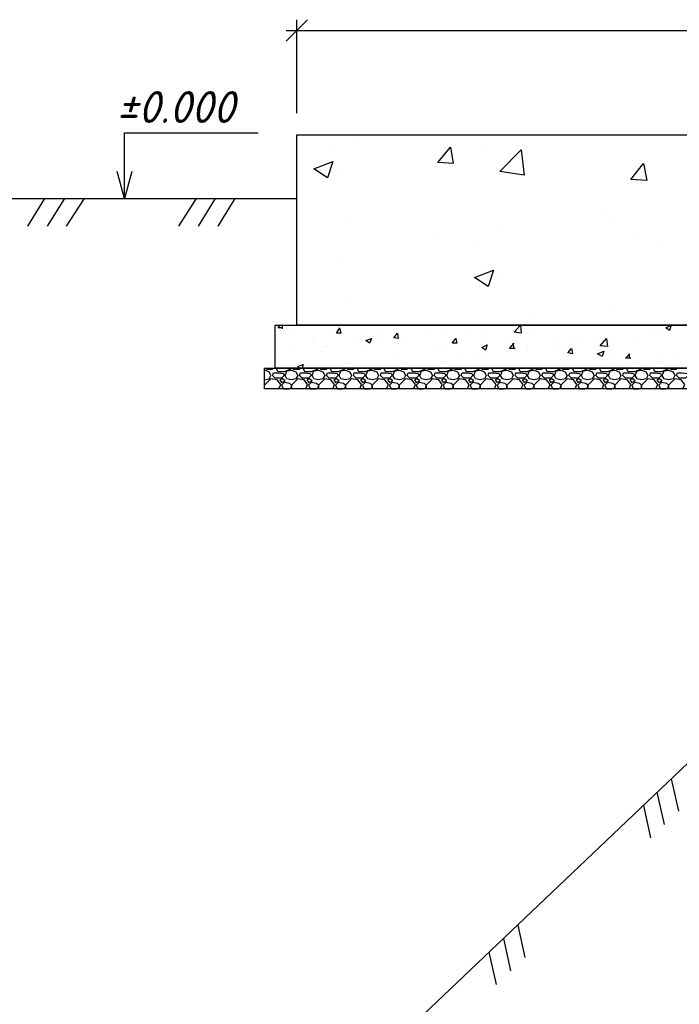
# Model space of a CAD drawing. Extents: x -119078 to 1619993, y 264752 to 340742.
# Tile 42 of 220: x 314135 to 318489, y 314100 to 320597. Entities that reach past the tile are written whole.
import ezdxf

# ---------------------------------------------------------------- set-up
doc = ezdxf.new("R2010")
doc.units = 0
doc.header["$MEASUREMENT"] = 0
doc.layers.add('PDF _Геометрия', color=250, linetype='Continuous')
doc.layers.add('PDF _Текст', color=7, linetype='Continuous')
doc.styles.add('PDF ISOCPEUR Italic', font='isocpeui.ttf')

msp = doc.modelspace()

# ---------------------------------------------------------------- linework, layer by layer
at = {"layer": 'PDF _Геометрия', "color": 251, "lineweight": -3, "true_color": 0x535353}
for points in [[(316035.771, 320596.743), (315893.527, 320454.499)], [(315964.649, 319980.354), (315964.649, 320596.743)], [(315893.527, 320525.621), (328144.267, 320525.621)]]:
    msp.add_lwpolyline(points, dxfattribs=at)
at = {"layer": 'PDF _Геометрия', "color": 7, "lineweight": -3}
for points in [[(314826.699, 319417.307), (314826.699, 319595.112), (314826.699, 319849.965), (315709.796, 319849.965)], [(322614.543, 318160.821), (315751.284, 318160.821), (315751.284, 318297.138), (322614.543, 318297.138), (315822.405, 318297.138), (315822.405, 318581.625), (322614.543, 318581.625), (315964.649, 318581.625), (315964.649, 319838.111), (322614.543, 319838.111)], [(314874.114, 319595.112), (314826.699, 319417.307), (314779.285, 319595.112)], [(313866.554, 319417.307), (315964.649, 319417.307)], [(314299.212, 319417.307), (314186.603, 319233.576)], [(314429.602, 319417.307), (314316.993, 319233.576)], [(314559.992, 319417.307), (314441.456, 319233.576)], [(315300.845, 319417.307), (315182.309, 319233.576)], [(315425.308, 319417.307), (315312.699, 319233.576)], [(315555.699, 319417.307), (315443.089, 319233.576)], [(314281.432, 312838.535), (315543.845, 312838.535), (321144.691, 318160.821)], [(318436.134, 315588.58), (318483.548, 315375.215)], [(318341.305, 315499.678), (318388.719, 315286.312)], [(318252.402, 315410.776), (318299.817, 315197.41)], [(317422.647, 314622.508), (317470.062, 314409.143)], [(317327.818, 314533.606), (317375.233, 314320.241)], [(317232.989, 314444.704), (317280.404, 314231.338)]]:
    msp.add_lwpolyline(points, dxfattribs=at)
at = {"layer": 'PDF _Геометрия', "color": 8, "lineweight": -3, "true_color": 0x767676}
for points in [[(316349.893, 319802.551), (316349.893, 319802.551)], [(316213.576, 319725.502), (316213.576, 319725.502)], [(317001.843, 319648.453), (316895.16, 319654.38), (316978.136, 319755.136), (316995.916, 319648.453)], [(317173.721, 319731.429), (317173.721, 319731.429)], [(316249.137, 319595.112), (316249.137, 319595.112)], [(317991.622, 319322.478), (317991.622, 319322.478)], [(316326.185, 319269.137), (316326.185, 319269.137)], [(318062.744, 319263.21), (318062.744, 319263.21)], [(317280.404, 319227.649), (317280.404, 319227.649)], [(317315.965, 319233.576), (317315.965, 319233.576)], [(318228.695, 319186.161), (318228.695, 319186.161)], [(316871.453, 319174.307), (316871.453, 319174.307)], [(317150.014, 319138.746), (317150.014, 319138.746)], [(318353.158, 319097.259), (318353.158, 319097.259)], [(316225.429, 319002.43), (316225.429, 319002.43)], [(317315.965, 318919.454), (317315.965, 318919.454)], [(316278.771, 318741.649), (316278.771, 318741.649)], [(318039.037, 318670.528), (318039.037, 318670.528)], [(317523.403, 318623.113), (317523.403, 318623.113)], [(315869.82, 318563.845), (315840.186, 318563.845), (315852.04, 318581.625)], [(315857.966, 318546.064), (315857.966, 318546.064)], [(315869.82, 318557.918), (315869.82, 318581.625)], [(315952.796, 318557.918), (315952.796, 318557.918)], [(316249.137, 318557.918), (316255.063, 318528.284), (316225.429, 318528.284), (316249.137, 318563.845)], [(316237.283, 318546.064), (316237.283, 318546.064)], [(316391.38, 318551.991), (316391.38, 318551.991)], [(317161.867, 318575.698), (317161.867, 318575.698)], [(317221.135, 318557.918), (317221.135, 318557.918)], [(317843.452, 318581.625), (317843.452, 318581.625)], [(318365.012, 318540.137), (318365.012, 318540.137)], [(316065.405, 318486.796), (316065.405, 318486.796)], [(316083.186, 318498.65), (316083.186, 318498.65)], [(316349.893, 318474.942), (316349.893, 318474.942)], [(316492.136, 318486.796), (316492.136, 318486.796)], [(316521.77, 318534.211), (316521.77, 318534.211)], [(316622.526, 318504.577), (316622.526, 318504.577)], [(316669.941, 318480.869), (316669.941, 318480.869)], [(316806.258, 318522.357), (316806.258, 318522.357)], [(316824.038, 318528.284), (316824.038, 318528.284)], [(316948.502, 318522.357), (316948.502, 318522.357)], [(317090.745, 318510.503), (317090.745, 318510.503)], [(317221.135, 318474.942), (317221.135, 318474.942)], [(317375.233, 318498.65), (317375.233, 318498.65)], [(317529.33, 318528.284), (317529.33, 318528.284)], [(317659.72, 318486.796), (317659.72, 318486.796)], [(317944.208, 318474.942), (317944.208, 318474.942)], [(318033.11, 318498.65), (318033.11, 318498.65)], [(318033.11, 318492.723), (318033.11, 318492.723)], [(318305.744, 318528.284), (318305.744, 318528.284)], [(315952.796, 318415.674), (315952.796, 318415.674)], [(316124.673, 318409.747), (316124.673, 318409.747)], [(316154.308, 318439.382), (316154.308, 318439.382)], [(316397.307, 318451.235), (316397.307, 318451.235)], [(316634.38, 318463.089), (316634.38, 318463.089)], [(316907.014, 318415.674), (316907.014, 318415.674)], [(316918.867, 318451.235), (316918.867, 318451.235)], [(317203.355, 318439.382), (317203.355, 318439.382)], [(317357.452, 318409.747), (317357.452, 318409.747)], [(317404.867, 318427.528), (317369.306, 318427.528), (317398.94, 318463.089)], [(317398.94, 318427.528), (317393.013, 318463.089)], [(317481.916, 318415.674), (317481.916, 318415.674)], [(317487.842, 318427.528), (317487.842, 318427.528)], [(317695.281, 318451.235), (317695.281, 318451.235)], [(317760.476, 318457.162), (317760.476, 318457.162)], [(317772.33, 318415.674), (317772.33, 318415.674)], [(317831.598, 318469.016), (317831.598, 318469.016)], [(318228.695, 318463.089), (318228.695, 318463.089)], [(315846.113, 318368.26), (315846.113, 318368.26)], [(316598.819, 318362.333), (316598.819, 318362.333)], [(316942.575, 318344.552), (316942.575, 318344.552)], [(317025.55, 318362.333), (317025.55, 318362.333)], [(317155.94, 318380.113), (317155.94, 318380.113)], [(317215.209, 318380.113), (317215.209, 318380.113)], [(318056.817, 318403.821), (318056.817, 318403.821)], [(318169.427, 318362.333), (318133.866, 318362.333), (318163.5, 318391.967)], [(318163.5, 318362.333), (318157.573, 318391.967)], [(318299.817, 318350.479), (318299.817, 318350.479)], [(318341.305, 318391.967), (318341.305, 318391.967)], [(318359.085, 318344.552), (318359.085, 318344.552)], [(318442.061, 318368.26), (318442.061, 318368.26)], [(315751.284, 318220.089), (315780.918, 318226.016), (315792.771, 318249.723), (315780.918, 318273.431), (315751.284, 318285.284)], [(315763.137, 318297.138), (315763.137, 318291.211), (315804.625, 318291.211), (315810.552, 318297.138)], [(315923.161, 318297.138), (315923.161, 318291.211), (315881.674, 318273.431), (315840.186, 318273.431), (315828.332, 318297.138)], [(315828.332, 318297.138), (315828.332, 318297.138)], [(315940.942, 318297.138), (315940.942, 318291.211), (315982.43, 318291.211), (315988.356, 318297.138)], [(315982.43, 318297.138), (315970.576, 318308.991), (316006.137, 318320.845), (316000.21, 318297.138)], [(316100.966, 318297.138), (316100.966, 318291.211), (316059.478, 318273.431), (316017.991, 318273.431), (316006.137, 318297.138)], [(316006.137, 318297.138), (316006.137, 318297.138)], [(316118.747, 318297.138), (316118.747, 318291.211), (316160.234, 318291.211), (316166.161, 318297.138)], [(316278.771, 318297.138), (316278.771, 318291.211), (316237.283, 318273.431), (316195.795, 318273.431), (316183.942, 318297.138)], [(316183.942, 318297.138), (316183.942, 318297.138)], [(316284.698, 318308.991), (316284.698, 318308.991)], [(316296.551, 318297.138), (316296.551, 318291.211), (316338.039, 318291.211), (316343.966, 318297.138)], [(316456.575, 318297.138), (316456.575, 318291.211), (316415.088, 318273.431), (316373.6, 318273.431), (316361.746, 318297.138)], [(316361.746, 318297.138), (316361.746, 318297.138)], [(316474.356, 318297.138), (316474.356, 318291.211), (316515.844, 318291.211), (316521.77, 318297.138)], [(316634.38, 318297.138), (316634.38, 318291.211), (316592.892, 318273.431), (316551.405, 318273.431), (316539.551, 318297.138)], [(316539.551, 318297.138), (316539.551, 318297.138)], [(316652.161, 318297.138), (316652.161, 318291.211), (316693.648, 318291.211), (316699.575, 318297.138)], [(316664.014, 318303.065), (316664.014, 318303.065)], [(316687.721, 318320.845), (316687.721, 318320.845)], [(316812.185, 318297.138), (316812.185, 318291.211), (316770.697, 318273.431), (316729.209, 318273.431), (316717.356, 318297.138)], [(316717.356, 318297.138), (316717.356, 318297.138)], [(316829.965, 318297.138), (316829.965, 318291.211), (316871.453, 318291.211), (316877.38, 318297.138)], [(316989.989, 318297.138), (316989.989, 318291.211), (316948.502, 318273.431), (316907.014, 318273.431), (316895.16, 318297.138)], [(316895.16, 318297.138), (316895.16, 318297.138)], [(317007.77, 318297.138), (317007.77, 318291.211), (317049.258, 318291.211), (317055.184, 318297.138)], [(317167.794, 318297.138), (317167.794, 318291.211), (317126.306, 318273.431), (317084.818, 318273.431), (317072.965, 318297.138)], [(317072.965, 318297.138), (317072.965, 318297.138)], [(317185.574, 318297.138), (317185.574, 318291.211), (317227.062, 318291.211), (317232.989, 318297.138)], [(317345.599, 318297.138), (317345.599, 318291.211), (317304.111, 318273.431), (317262.623, 318273.431), (317250.769, 318297.138)], [(317250.769, 318297.138), (317250.769, 318297.138)], [(317363.379, 318297.138), (317363.379, 318291.211), (317404.867, 318291.211), (317410.794, 318297.138)], [(317523.403, 318297.138), (317523.403, 318291.211), (317481.916, 318273.431), (317440.428, 318273.431), (317428.574, 318297.138)], [(317428.574, 318297.138), (317428.574, 318297.138)], [(317541.184, 318297.138), (317541.184, 318291.211), (317582.672, 318291.211), (317588.598, 318297.138)], [(317701.208, 318297.138), (317701.208, 318291.211), (317659.72, 318273.431), (317618.232, 318273.431), (317606.379, 318297.138)], [(317606.379, 318297.138), (317606.379, 318297.138)], [(317718.988, 318297.138), (317718.988, 318291.211), (317760.476, 318291.211), (317766.403, 318297.138)], [(317879.013, 318297.138), (317879.013, 318291.211), (317837.525, 318273.431), (317796.037, 318273.431), (317784.183, 318297.138)], [(317784.183, 318297.138), (317784.183, 318297.138)], [(317896.793, 318297.138), (317896.793, 318291.211), (317938.281, 318291.211), (317944.208, 318297.138)], [(318056.817, 318297.138), (318056.817, 318291.211), (318015.329, 318273.431), (317973.842, 318273.431), (317961.988, 318297.138)], [(317961.988, 318297.138), (317961.988, 318297.138)], [(318027.183, 318314.918), (318027.183, 318314.918)], [(318074.598, 318297.138), (318074.598, 318291.211), (318116.085, 318291.211), (318122.012, 318297.138)], [(318133.866, 318314.918), (318133.866, 318314.918)], [(318234.622, 318297.138), (318234.622, 318291.211), (318193.134, 318273.431), (318151.646, 318273.431), (318139.793, 318297.138)], [(318139.793, 318297.138), (318139.793, 318297.138)], [(318228.695, 318332.699), (318228.695, 318332.699)], [(318252.402, 318297.138), (318252.402, 318291.211), (318293.89, 318291.211), (318299.817, 318297.138)], [(318412.427, 318297.138), (318412.427, 318291.211), (318370.939, 318273.431), (318329.451, 318273.431), (318317.597, 318297.138)], [(318317.597, 318297.138), (318317.597, 318297.138)], [(318430.207, 318297.138), (318430.207, 318291.211), (318471.695, 318291.211), (318477.622, 318297.138)], [(315846.113, 318160.821), (315857.966, 318190.455), (315834.259, 318220.089), (315792.771, 318226.016), (315751.284, 318184.528)], [(316023.917, 318160.821), (316035.771, 318190.455), (316012.064, 318220.089), (315970.576, 318226.016), (315929.088, 318184.528), (315929.088, 318160.821)], [(316201.722, 318160.821), (316213.576, 318190.455), (316189.868, 318220.089), (316148.381, 318226.016), (316106.893, 318184.528), (316106.893, 318160.821)], [(316379.527, 318160.821), (316391.38, 318190.455), (316367.673, 318220.089), (316326.185, 318226.016), (316284.698, 318184.528), (316284.698, 318160.821)], [(316557.331, 318160.821), (316569.185, 318190.455), (316545.478, 318220.089), (316503.99, 318226.016), (316462.502, 318184.528), (316462.502, 318160.821)], [(316735.136, 318160.821), (316746.99, 318190.455), (316723.282, 318220.089), (316681.795, 318226.016), (316640.307, 318184.528), (316640.307, 318160.821)], [(316912.941, 318160.821), (316924.794, 318190.455), (316901.087, 318220.089), (316859.599, 318226.016), (316818.112, 318184.528), (316818.112, 318160.821)], [(317090.745, 318160.821), (317102.599, 318190.455), (317078.892, 318220.089), (317037.404, 318226.016), (316995.916, 318184.528), (316995.916, 318160.821)], [(317268.55, 318160.821), (317280.404, 318190.455), (317256.696, 318220.089), (317215.209, 318226.016), (317173.721, 318184.528), (317173.721, 318160.821)], [(317446.355, 318160.821), (317458.208, 318190.455), (317434.501, 318220.089), (317393.013, 318226.016), (317351.525, 318184.528), (317351.525, 318160.821)], [(317624.159, 318160.821), (317636.013, 318190.455), (317612.306, 318220.089), (317570.818, 318226.016), (317529.33, 318184.528), (317529.33, 318160.821)], [(317801.964, 318160.821), (317813.818, 318190.455), (317790.11, 318220.089), (317748.623, 318226.016), (317707.135, 318184.528), (317707.135, 318160.821)], [(317979.769, 318160.821), (317991.622, 318190.455), (317967.915, 318220.089), (317926.427, 318226.016), (317884.939, 318184.528), (317884.939, 318160.821)], [(318157.573, 318160.821), (318169.427, 318190.455), (318145.72, 318220.089), (318104.232, 318226.016), (318062.744, 318184.528), (318062.744, 318160.821)], [(318335.378, 318160.821), (318347.231, 318190.455), (318323.524, 318220.089), (318282.036, 318226.016), (318240.549, 318184.528), (318240.549, 318160.821)], [(318513.182, 318160.821), (318525.036, 318190.455), (318501.329, 318220.089), (318459.841, 318226.016), (318418.353, 318184.528), (318418.353, 318160.821)], [(315751.284, 318184.528), (315751.284, 318184.528)], [(315923.161, 318160.821), (315929.088, 318172.675), (315929.088, 318184.528), (315917.235, 318196.382), (315881.674, 318202.309), (315863.893, 318184.528), (315875.747, 318160.821), (315911.308, 318160.821)], [(316100.966, 318160.821), (316106.893, 318172.675), (316106.893, 318184.528), (316095.039, 318196.382), (316059.478, 318202.309), (316041.698, 318184.528), (316053.552, 318160.821), (316089.112, 318160.821)], [(316278.771, 318160.821), (316284.698, 318172.675), (316284.698, 318184.528), (316272.844, 318196.382), (316237.283, 318202.309), (316219.503, 318184.528), (316231.356, 318160.821), (316266.917, 318160.821)], [(316456.575, 318160.821), (316462.502, 318172.675), (316462.502, 318184.528), (316450.649, 318196.382), (316415.088, 318202.309), (316397.307, 318184.528), (316409.161, 318160.821), (316444.722, 318160.821)], [(316634.38, 318160.821), (316640.307, 318172.675), (316640.307, 318184.528), (316628.453, 318196.382), (316592.892, 318202.309), (316575.112, 318184.528), (316586.965, 318160.821), (316622.526, 318160.821)], [(316812.185, 318160.821), (316818.112, 318172.675), (316818.112, 318184.528), (316806.258, 318196.382), (316770.697, 318202.309), (316752.916, 318184.528), (316764.77, 318160.821), (316800.331, 318160.821)], [(316989.989, 318160.821), (316995.916, 318172.675), (316995.916, 318184.528), (316984.063, 318196.382), (316948.502, 318202.309), (316930.721, 318184.528), (316942.575, 318160.821), (316978.136, 318160.821)], [(317167.794, 318160.821), (317173.721, 318172.675), (317173.721, 318184.528), (317161.867, 318196.382), (317126.306, 318202.309), (317108.526, 318184.528), (317120.379, 318160.821), (317155.94, 318160.821)], [(317345.599, 318160.821), (317351.525, 318172.675), (317351.525, 318184.528), (317339.672, 318196.382), (317304.111, 318202.309), (317286.33, 318184.528), (317298.184, 318160.821), (317333.745, 318160.821)], [(317523.403, 318160.821), (317529.33, 318172.675), (317529.33, 318184.528), (317517.476, 318196.382), (317481.916, 318202.309), (317464.135, 318184.528), (317475.989, 318160.821), (317511.55, 318160.821)], [(317701.208, 318160.821), (317707.135, 318172.675), (317707.135, 318184.528), (317695.281, 318196.382), (317659.72, 318202.309), (317641.94, 318184.528), (317653.793, 318160.821), (317689.354, 318160.821)], [(317879.013, 318160.821), (317884.939, 318172.675), (317884.939, 318184.528), (317873.086, 318196.382), (317837.525, 318202.309), (317819.744, 318184.528), (317831.598, 318160.821), (317867.159, 318160.821)], [(318056.817, 318160.821), (318062.744, 318172.675), (318062.744, 318184.528), (318050.89, 318196.382), (318015.329, 318202.309), (317997.549, 318184.528), (318009.403, 318160.821), (318044.964, 318160.821)], [(318234.622, 318160.821), (318240.549, 318172.675), (318240.549, 318184.528), (318228.695, 318196.382), (318193.134, 318202.309), (318175.354, 318184.528), (318187.207, 318160.821), (318222.768, 318160.821)], [(318412.427, 318160.821), (318418.353, 318172.675), (318418.353, 318184.528), (318406.5, 318196.382), (318370.939, 318202.309), (318353.158, 318184.528), (318365.012, 318160.821), (318400.573, 318160.821)]]:
    msp.add_lwpolyline(points, dxfattribs=at)
for points in [[(317464.135, 319571.404), (317304.111, 319595.112), (317446.355, 319737.355)], [(316201.722, 319660.307), (316166.161, 319553.624), (316077.259, 319612.892)], [(318252.402, 319648.453), (318276.11, 319535.844), (318169.427, 319541.77)], [(317262.623, 318943.161), (317227.062, 318836.479), (317138.16, 318895.747)], [(317446.355, 318528.284), (317398.94, 318534.211), (317440.428, 318581.625)], [(318436.134, 318581.625), (318424.28, 318546.064), (318400.573, 318563.845)], [(316456.575, 318492.723), (316444.722, 318463.089), (316421.014, 318480.869)], [(316628.453, 318528.284), (316634.38, 318492.723), (316604.746, 318498.65)], [(317013.697, 318492.723), (317019.623, 318463.089), (316989.989, 318463.089)], [(318015.329, 318439.382), (317967.915, 318445.308), (318009.403, 318492.723)], [(317221.135, 318451.235), (317209.282, 318415.674), (317185.574, 318433.455)], [(317778.257, 318427.528), (317784.183, 318391.967), (317754.549, 318397.894)], [(317991.622, 318409.747), (317979.769, 318374.186), (317950.134, 318391.967)], [(315899.454, 318226.016), (315887.601, 318249.723), (315899.454, 318279.357), (315929.088, 318285.284), (315958.722, 318273.431), (315970.576, 318249.723), (315958.722, 318226.016), (315929.088, 318220.089)], [(316077.259, 318226.016), (316065.405, 318249.723), (316077.259, 318279.357), (316106.893, 318285.284), (316136.527, 318273.431), (316148.381, 318249.723), (316136.527, 318226.016), (316106.893, 318220.089)], [(316255.063, 318226.016), (316243.21, 318249.723), (316255.063, 318279.357), (316284.698, 318285.284), (316314.332, 318273.431), (316326.185, 318249.723), (316314.332, 318226.016), (316284.698, 318220.089)], [(316432.868, 318226.016), (316421.014, 318249.723), (316432.868, 318279.357), (316462.502, 318285.284), (316492.136, 318273.431), (316503.99, 318249.723), (316492.136, 318226.016), (316462.502, 318220.089)], [(316610.673, 318226.016), (316598.819, 318249.723), (316610.673, 318279.357), (316640.307, 318285.284), (316669.941, 318273.431), (316681.795, 318249.723), (316669.941, 318226.016), (316640.307, 318220.089)], [(316788.477, 318226.016), (316776.624, 318249.723), (316788.477, 318279.357), (316818.112, 318285.284), (316847.746, 318273.431), (316859.599, 318249.723), (316847.746, 318226.016), (316818.112, 318220.089)], [(316966.282, 318226.016), (316954.428, 318249.723), (316966.282, 318279.357), (316995.916, 318285.284), (317025.55, 318273.431), (317037.404, 318249.723), (317025.55, 318226.016), (316995.916, 318220.089)], [(317144.087, 318226.016), (317132.233, 318249.723), (317144.087, 318279.357), (317173.721, 318285.284), (317203.355, 318273.431), (317215.209, 318249.723), (317203.355, 318226.016), (317173.721, 318220.089)], [(317321.891, 318226.016), (317310.038, 318249.723), (317321.891, 318279.357), (317351.525, 318285.284), (317381.16, 318273.431), (317393.013, 318249.723), (317381.16, 318226.016), (317351.525, 318220.089)], [(317499.696, 318226.016), (317487.842, 318249.723), (317499.696, 318279.357), (317529.33, 318285.284), (317558.964, 318273.431), (317570.818, 318249.723), (317558.964, 318226.016), (317529.33, 318220.089)], [(317677.501, 318226.016), (317665.647, 318249.723), (317677.501, 318279.357), (317707.135, 318285.284), (317736.769, 318273.431), (317748.623, 318249.723), (317736.769, 318226.016), (317707.135, 318220.089)], [(317855.305, 318226.016), (317843.452, 318249.723), (317855.305, 318279.357), (317884.939, 318285.284), (317914.574, 318273.431), (317926.427, 318249.723), (317914.574, 318226.016), (317884.939, 318220.089)], [(318033.11, 318226.016), (318021.256, 318249.723), (318033.11, 318279.357), (318062.744, 318285.284), (318092.378, 318273.431), (318104.232, 318249.723), (318092.378, 318226.016), (318062.744, 318220.089)], [(318210.915, 318226.016), (318199.061, 318249.723), (318210.915, 318279.357), (318240.549, 318285.284), (318270.183, 318273.431), (318282.036, 318249.723), (318270.183, 318226.016), (318240.549, 318220.089)], [(318388.719, 318226.016), (318376.866, 318249.723), (318388.719, 318279.357), (318418.353, 318285.284), (318447.987, 318273.431), (318459.841, 318249.723), (318447.987, 318226.016), (318418.353, 318220.089)], [(315810.552, 318267.504), (315840.186, 318267.504), (315875.747, 318261.577), (315881.674, 318249.723), (315863.893, 318231.943), (315822.405, 318231.943), (315804.625, 318249.723)], [(315869.82, 318226.016), (315852.04, 318220.089), (315863.893, 318202.309), (315887.601, 318214.162)], [(315988.356, 318267.504), (316017.991, 318267.504), (316053.552, 318261.577), (316059.478, 318249.723), (316041.698, 318231.943), (316000.21, 318231.943), (315982.43, 318249.723)], [(316047.625, 318226.016), (316029.844, 318220.089), (316041.698, 318202.309), (316065.405, 318214.162)], [(316166.161, 318267.504), (316195.795, 318267.504), (316231.356, 318261.577), (316237.283, 318249.723), (316219.503, 318231.943), (316178.015, 318231.943), (316160.234, 318249.723)], [(316225.429, 318226.016), (316207.649, 318220.089), (316219.503, 318202.309), (316243.21, 318214.162)], [(316343.966, 318267.504), (316373.6, 318267.504), (316409.161, 318261.577), (316415.088, 318249.723), (316397.307, 318231.943), (316355.819, 318231.943), (316338.039, 318249.723)], [(316403.234, 318226.016), (316385.454, 318220.089), (316397.307, 318202.309), (316421.014, 318214.162)], [(316521.77, 318267.504), (316551.405, 318267.504), (316586.965, 318261.577), (316592.892, 318249.723), (316575.112, 318231.943), (316533.624, 318231.943), (316515.844, 318249.723)], [(316581.039, 318226.016), (316563.258, 318220.089), (316575.112, 318202.309), (316598.819, 318214.162)], [(316699.575, 318267.504), (316729.209, 318267.504), (316764.77, 318261.577), (316770.697, 318249.723), (316752.916, 318231.943), (316711.429, 318231.943), (316693.648, 318249.723)], [(316758.843, 318226.016), (316741.063, 318220.089), (316752.916, 318202.309), (316776.624, 318214.162)], [(316877.38, 318267.504), (316907.014, 318267.504), (316942.575, 318261.577), (316948.502, 318249.723), (316930.721, 318231.943), (316889.233, 318231.943), (316871.453, 318249.723)], [(316936.648, 318226.016), (316918.867, 318220.089), (316930.721, 318202.309), (316954.428, 318214.162)], [(317055.184, 318267.504), (317084.818, 318267.504), (317120.379, 318261.577), (317126.306, 318249.723), (317108.526, 318231.943), (317067.038, 318231.943), (317049.258, 318249.723)], [(317114.453, 318226.016), (317096.672, 318220.089), (317108.526, 318202.309), (317132.233, 318214.162)], [(317232.989, 318267.504), (317262.623, 318267.504), (317298.184, 318261.577), (317304.111, 318249.723), (317286.33, 318231.943), (317244.843, 318231.943), (317227.062, 318249.723)], [(317292.257, 318226.016), (317274.477, 318220.089), (317286.33, 318202.309), (317310.038, 318214.162)], [(317410.794, 318267.504), (317440.428, 318267.504), (317475.989, 318261.577), (317481.916, 318249.723), (317464.135, 318231.943), (317422.647, 318231.943), (317404.867, 318249.723)], [(317470.062, 318226.016), (317452.281, 318220.089), (317464.135, 318202.309), (317487.842, 318214.162)], [(317588.598, 318267.504), (317618.232, 318267.504), (317653.793, 318261.577), (317659.72, 318249.723), (317641.94, 318231.943), (317600.452, 318231.943), (317582.672, 318249.723)], [(317647.867, 318226.016), (317630.086, 318220.089), (317641.94, 318202.309), (317665.647, 318214.162)], [(317766.403, 318267.504), (317796.037, 318267.504), (317831.598, 318261.577), (317837.525, 318249.723), (317819.744, 318231.943), (317778.257, 318231.943), (317760.476, 318249.723)], [(317825.671, 318226.016), (317807.891, 318220.089), (317819.744, 318202.309), (317843.452, 318214.162)], [(317944.208, 318267.504), (317973.842, 318267.504), (318009.403, 318261.577), (318015.329, 318249.723), (317997.549, 318231.943), (317956.061, 318231.943), (317938.281, 318249.723)], [(318003.476, 318226.016), (317985.695, 318220.089), (317997.549, 318202.309), (318021.256, 318214.162)], [(318122.012, 318267.504), (318151.646, 318267.504), (318187.207, 318261.577), (318193.134, 318249.723), (318175.354, 318231.943), (318133.866, 318231.943), (318116.085, 318249.723)], [(318181.28, 318226.016), (318163.5, 318220.089), (318175.354, 318202.309), (318199.061, 318214.162)], [(318299.817, 318267.504), (318329.451, 318267.504), (318365.012, 318261.577), (318370.939, 318249.723), (318353.158, 318231.943), (318311.671, 318231.943), (318293.89, 318249.723)], [(318359.085, 318226.016), (318341.305, 318220.089), (318353.158, 318202.309), (318376.866, 318214.162)], [(318477.622, 318267.504), (318507.256, 318267.504), (318542.817, 318261.577), (318548.743, 318249.723), (318530.963, 318231.943), (318489.475, 318231.943), (318471.695, 318249.723)]]:
    msp.add_lwpolyline(points, close=True, dxfattribs=at)

# ---------------------------------------------------------------- texts
at = {"layer": 'PDF _Текст', "lineweight": 30, "insert": (314773.358, 319915.66), "char_height": 209.9828, "attachment_point": 7, "style": 'PDF ISOCPEUR Italic'}
msp.add_mtext('±0.000', dxfattribs=at)

doc.saveas('drawing.dxf')
